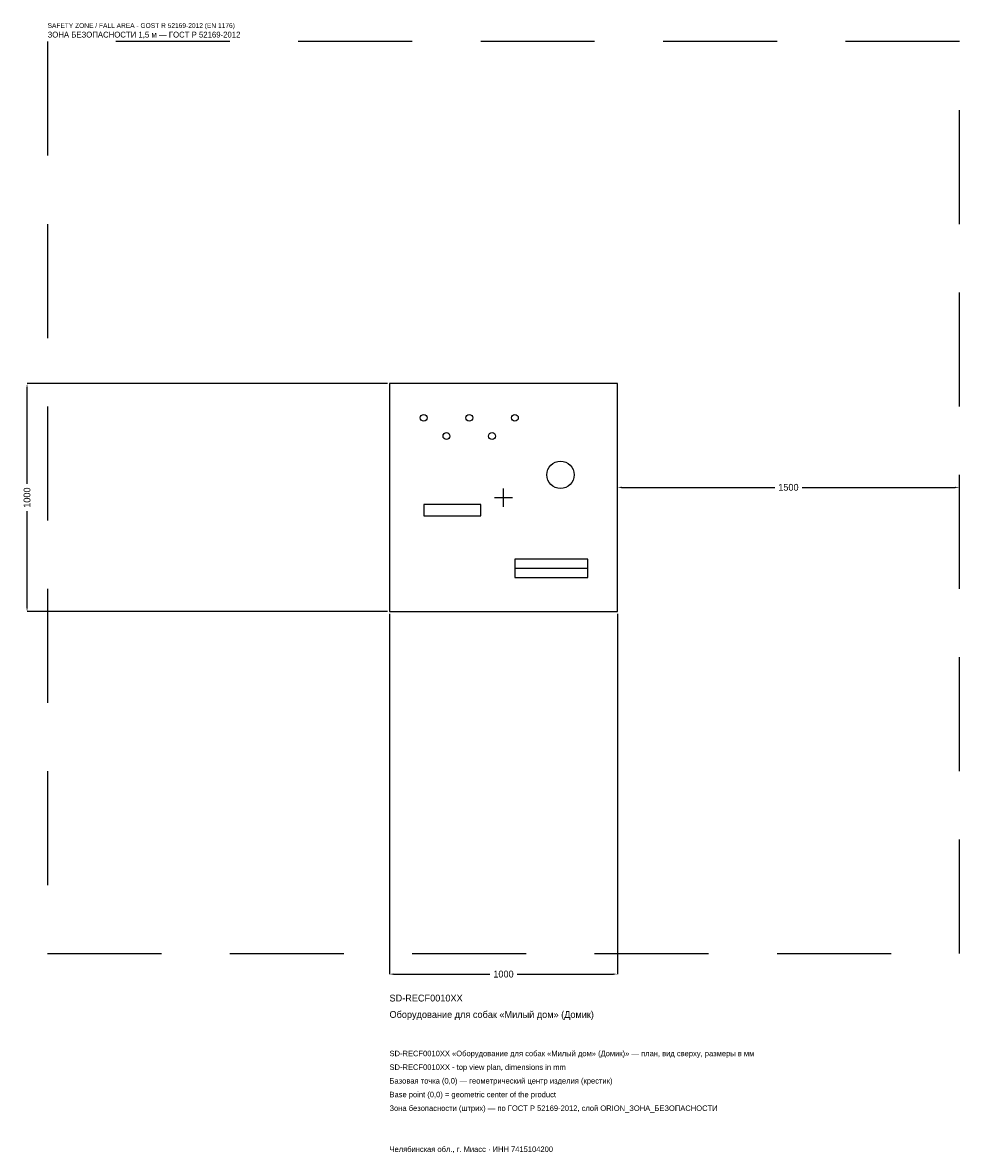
# Model space of a CAD drawing. Header units: metres. Extents: x -2109 to 2000, y -2876 to 2083.
import ezdxf

# ---------------------------------------------------------------- set-up
doc = ezdxf.new("R2010")
doc.units = ezdxf.units.M
doc.linetypes.add('DASHED', pattern=[800, 500, -300])
for name, color, linetype in [('ORION_ДАННЫЕ', 3, 'Continuous'), ('ORION_ЗОНА_БЕЗОПАСНОСТИ', 1, 'Continuous'), ('ORION_КОНТУР', 7, 'Continuous'), ('ORION_РАЗМЕРЫ', 8, 'Continuous')]:
    doc.layers.add(name, color=color, linetype=linetype)
doc.dimstyles.new('ORION', dxfattribs={"dimtxt": 30, "dimasz": 18, "dimexe": 1.25, "dimexo": 9, "dimtad": 1, "dimdec": 0, "dimcen": 2.5, "dimazin": 3, "dimtfac": 1, "dimtmove": 0, "dimatfit": 3, "dimarcsym": 0})

# ---------------------------------------------------------------- blocks, each defined once
blk = doc.blocks.new('_CLOSEDFILLED')
at = {"color": 0, "linetype": 'BYBLOCK'}
blk.add_solid([(-1, 0.16), (0, 0), (-1, -0.16)], dxfattribs=at)
blk = doc.blocks.new('*D1')
for p, q in [((-500, -509), (-500, -2090)), ((500, -509), (500, -2090)), ((-482, -2090), (-60, -2090)), ((60, -2090), (482, -2090))]:
    blk.add_line(p, q)
at = {"layer": 'Defpoints'}
for p in [(-500, -500), (500, -500), (-500, -2090)]:
    blk.add_point(p, dxfattribs=at)
at = {"layer": 'ORION_РАЗМЕРЫ', "xscale": 18, "yscale": 18, "rotation": 180}
blk.add_blockref('_CLOSEDFILLED', (-500, -2090), dxfattribs=at)
at = {"layer": 'ORION_РАЗМЕРЫ', "xscale": 18, "yscale": 18}
blk.add_blockref('_CLOSEDFILLED', (500, -2090), dxfattribs=at)
at = {"layer": 'ORION_РАЗМЕРЫ', "insert": (0, -2090), "char_height": 30, "attachment_point": 5}
blk.add_mtext('1000', dxfattribs=at)
blk = doc.blocks.new('*D2')
for p, q in [((-509, 500), (-2090, 500)), ((-2090, 60), (-2090, 482)), ((-2090, -482), (-2090, -60)), ((-509, -500), (-2090, -500))]:
    blk.add_line(p, q)
at = {"layer": 'Defpoints'}
for p in [(-500, 500), (-2090, -500), (-500, -500)]:
    blk.add_point(p, dxfattribs=at)
at = {"layer": 'ORION_РАЗМЕРЫ', "xscale": 18, "yscale": 18}
for p, rotation in [((-2090, 500), 90), ((-2090, -500), 270)]:
    blk.add_blockref('_CLOSEDFILLED', p, dxfattribs=dict(at, rotation=rotation))
at = {"layer": 'ORION_РАЗМЕРЫ', "insert": (-2090, 0), "char_height": 30, "attachment_point": 5, "rotation": 90}
blk.add_mtext('1000', dxfattribs=at)
blk = doc.blocks.new('*D3')
for p, q in [((500, 9), (500, 45)), ((518, 45), (1190, 45)), ((1310, 45), (1982, 45)), ((2000, 9), (2000, 45))]:
    blk.add_line(p, q)
at = {"layer": 'Defpoints'}
for p in [(500, 45), (500, 0), (2000, 0)]:
    blk.add_point(p, dxfattribs=at)
at = {"layer": 'ORION_РАЗМЕРЫ', "xscale": 18, "yscale": 18, "rotation": 180}
blk.add_blockref('_CLOSEDFILLED', (500, 45), dxfattribs=at)
at = {"layer": 'ORION_РАЗМЕРЫ', "xscale": 18, "yscale": 18}
blk.add_blockref('_CLOSEDFILLED', (2000, 45), dxfattribs=at)
at = {"layer": 'ORION_РАЗМЕРЫ', "insert": (1250, 45), "char_height": 30, "attachment_point": 5}
blk.add_mtext('1500', dxfattribs=at)
blk = doc.blocks.new('ОРИОН SD-RECF0010XX Оборудование для собак Милый дом (Домик)')
at = {"layer": 'ORION_ЗОНА_БЕЗОПАСНОСТИ', "linetype": 'DASHED'}
blk.add_lwpolyline([(-2000, -2000), (2000, -2000), (2000, 2000), (-2000, 2000)], close=True, dxfattribs=at)
at = {"layer": 'ORION_КОНТУР'}
blk.add_line((50, -310), (370, -310), dxfattribs=at)
for points in [[(-500, -500), (500, -500), (500, 500), (-500, 500)], [(-350, -80), (-100, -80), (-100, -30), (-350, -30)], [(50, -350), (370, -350), (370, -270), (50, -270)]]:
    blk.add_lwpolyline(points, close=True, dxfattribs=at)
for centre, radius in [((-350, 350), 15), ((-150, 350), 15), ((50, 350), 15), ((-250, 270), 15), ((-50, 270), 15), ((250, 100), 60)]:
    blk.add_circle(centre, radius, dxfattribs=at)
at = {"layer": 'ORION_РАЗМЕРЫ'}
for p, q in [((-40, 0), (40, 0)), ((0, -40), (0, 40))]:
    blk.add_line(p, q, dxfattribs=at)
at = {"layer": 'ORION_ДАННЫЕ'}
for tag, p in [('АРТИКУЛ', (-500, -2210)), ('НАИМЕНОВАНИЕ', (-500, -2282))]:
    blk.add_attdef(tag, p, '', height=30, dxfattribs=at)
at = {"layer": 'ORION_ДАННЫЕ', "flags": 1}
for tag, p in [('ПРОИЗВОДИТЕЛЬ', (-500, -2354)), ('ТЕЛЕФОН', (-500, -2426)), ('САЙТ', (-500, -2570)), ('АДРЕС', (-500, -2642)), ('РЕКВИЗИТЫ', (-500, -2714)), ('ГАБАРИТЫ', (-500, -2786)), ('ЗОНА_БЕЗОПАСНОСТИ', (-500, -2858))]:
    blk.add_attdef(tag, p, '', height=30, dxfattribs=at)
at = {"layer": 'ORION_ЗОНА_БЕЗОПАСНОСТИ', "color": 1}
for s, height, p in [('SAFETY ZONE / FALL AREA - GOST R 52169-2012 (EN 1176)', 21, (-2000, 2060)), ('ЗОНА БЕЗОПАСНОСТИ 1,5 м — ГОСТ Р 52169-2012', 25.5, (-2000, 2018))]:
    blk.add_text(s, height=height, dxfattribs=at).set_placement(p)
at = {"layer": 'ORION_РАЗМЕРЫ'}
dim = blk.add_linear_dim(base=(-2090, -500), p1=(-500, -500), p2=(-500, 500), angle=90, dimstyle='ORION', dxfattribs=at)
dim.commit()
dim.dimension.update_dxf_attribs({"geometry": '*D2', "text_midpoint": (-2090, 0)})
for base, p1, p2, picture, middle in [((500, 45), (500, 0), (2000, 0), '*D3', (1250, 45)), ((-500, -2090), (-500, -500), (500, -500), '*D1', (0, -2090))]:
    dim = blk.add_linear_dim(base=base, p1=p1, p2=p2, dimstyle='ORION', dxfattribs=at)
    dim.commit()
    dim.dimension.update_dxf_attribs({"geometry": picture, "text_midpoint": middle})

msp = doc.modelspace()

# ---------------------------------------------------------------- block references
msp.add_blockref('ОРИОН SD-RECF0010XX Оборудование для собак Милый дом (Домик)', (0, 0)).add_auto_attribs({'АРТИКУЛ': 'SD-RECF0010XX', 'НАИМЕНОВАНИЕ': 'Оборудование для собак «Милый дом» (Домик)'})

# ---------------------------------------------------------------- texts
at = {"layer": 'ORION_ДАННЫЕ', "color": 3}
for s, p in [('SD-RECF0010XX «Оборудование для собак «Милый дом» (Домик)» — план, вид сверху, размеры в мм', (-500, -2450)), ('SD-RECF0010XX - top view plan, dimensions in mm', (-500, -2510)), ('Челябинская обл., г. Миасс · ИНН 7415104200', (-500, -2870))]:
    msp.add_text(s, height=24, dxfattribs=at).set_placement(p)
at = {"layer": 'ORION_ДАННЫЕ', "color": 7}
for s, p in [('Базовая точка (0,0) — геометрический центр изделия (крестик)', (-500, -2570)), ('Base point (0,0) = geometric center of the product', (-500, -2630))]:
    msp.add_text(s, height=24, dxfattribs=at).set_placement(p)
at = {"layer": 'ORION_ДАННЫЕ', "color": 1}
msp.add_text('Зона безопасности (штрих) — по ГОСТ Р 52169-2012, слой ORION_ЗОНА_БЕЗОПАСНОСТИ', height=24, dxfattribs=at).set_placement((-500, -2690))

doc.saveas('drawing.dxf')
